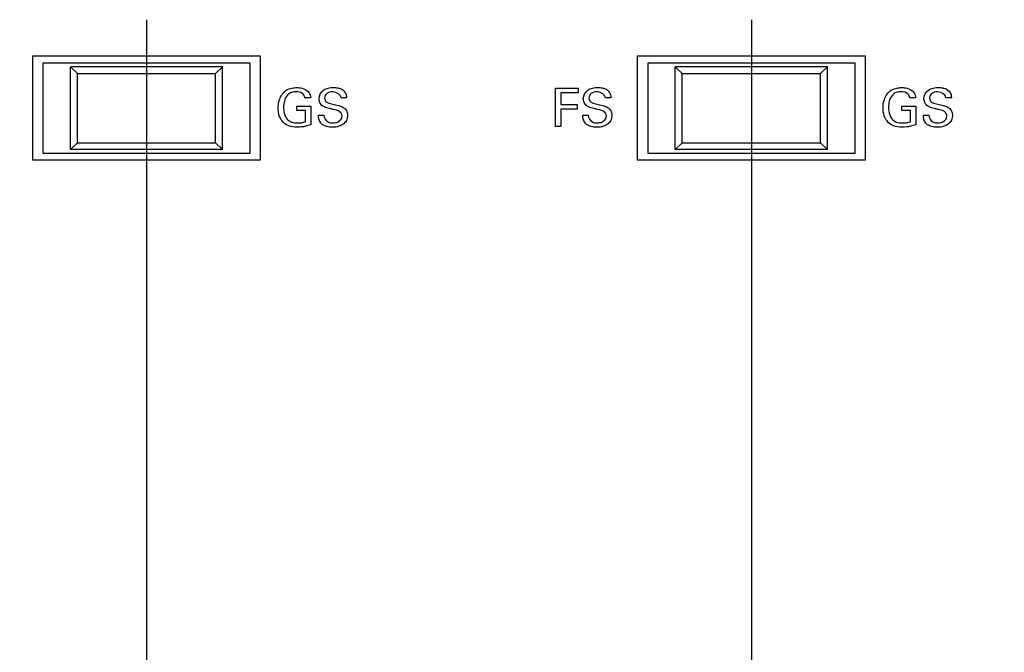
# Model space of a CAD drawing. Header units: inches. Extents: x 0 to 34, y 0 to 22.
# Tile 27 of 100: x 10.2 to 11.7, y 11.6 to 12.5. Entities that reach past the tile are written whole.
import ezdxf

# ---------------------------------------------------------------- set-up
doc = ezdxf.new("R2010")
doc.units = ezdxf.units.IN
doc.header["$LTSCALE"] = 1.87
doc.header["$MEASUREMENT"] = 0
doc.layers.get('0').update_dxf_attribs({"linetype": 'CONTINUOUS'})
doc.layers.add('DATUMCURVES', color=7, linetype='CONTINUOUS')
doc.layers.add('DIMENSIONS', color=7, linetype='CONTINUOUS')
doc.styles.get("Standard").update_dxf_attribs({"font": 'txt', "width": 0.8})
doc.dimstyles.new('DIMSTYLE_1', dxfattribs={"dimtxt": 0.125, "dimasz": 0.18, "dimexe": 0.18, "dimexo": 0.0625, "dimgap": 0.09, "dimtad": 0, "dimtih": 1, "dimtoh": 1, "dimdec": 3, "dimzin": 4, "dimdsep": 46, "dimtxsty": 'STANDARD', "dimblk": '_FILLED', "dimblk1": '_FILLED', "dimblk2": '_FILLED', "dimcen": 0.09, "dimadec": 0, "dimazin": 0, "dimtp": 0.001, "dimtm": 0.001, "dimtfac": 1, "dimtdec": 3, "dimtofl": 0, "dimtmove": 0, "dimatfit": 3, "dimldrblk": '_FILLED', "dimfxl": 1, "dimtolj": 1, "dimtzin": 4, "dimarcsym": 0})

# ---------------------------------------------------------------- blocks, each defined once
blk = doc.blocks.new('_FILLED')
at = {"color": 0, "linetype": 'BYBLOCK'}
blk.add_solid([(0, 0), (-1, 0.1736), (-1, -0.1736)], dxfattribs=at)
blk = doc.blocks.new('*D15')
at = {"layer": 'DIMENSIONS', "color": 2, "linetype": 'CONTINUOUS'}
for p, q in [((10.4291, 12.5223), (10.4291, 8.1327)), ((9.3241, 8.9468), (9.3241, 8.1327)), ((9.3241, 8.2577), (8.7827, 8.2577)), ((10.4291, 8.2577), (10.7891, 8.2577))]:
    blk.add_line(p, q, dxfattribs=at)
at = {"layer": 'DIMENSIONS', "color": 2, "linetype": 'CONTINUOUS', "xscale": 0.18, "yscale": 0.18, "zscale": 0.18}
blk.add_blockref('_FILLED', (9.3241, 8.2577), dxfattribs=at)
at = {"layer": 'DIMENSIONS', "color": 2, "linetype": 'CONTINUOUS', "xscale": 0.18, "yscale": 0.18, "zscale": 0.18, "rotation": 180}
blk.add_blockref('_FILLED', (10.4291, 8.2577), dxfattribs=at)
at = {"layer": 'DIMENSIONS', "color": 2, "linetype": 'CONTINUOUS', "width": 0.8}
for s, p in [('6X ', (7.0952, 8.1952)), ('1.105', (7.3952, 8.1952)), ('[', (8.0202, 8.1952)), ('28.07', (8.1202, 8.1952)), (']', (8.6202, 8.1952))]:
    blk.add_text(s, height=0.125, dxfattribs=at).set_placement(p)
blk = doc.blocks.new('*D16')
at = {"layer": 'DIMENSIONS', "color": 2, "linetype": 'CONTINUOUS'}
for p, q in [((10.4291, 12.5223), (10.4291, 7.826)), ((11.3041, 12.5223), (11.3041, 7.826)), ((10.4291, 7.951), (10.0299, 7.951)), ((11.3041, 7.951), (11.6641, 7.951))]:
    blk.add_line(p, q, dxfattribs=at)
at = {"layer": 'DIMENSIONS', "color": 2, "linetype": 'CONTINUOUS', "xscale": 0.18, "yscale": 0.18, "zscale": 0.18}
blk.add_blockref('_FILLED', (10.4291, 7.951), dxfattribs=at)
at = {"layer": 'DIMENSIONS', "color": 2, "linetype": 'CONTINUOUS', "xscale": 0.18, "yscale": 0.18, "zscale": 0.18, "rotation": 180}
blk.add_blockref('_FILLED', (11.3041, 7.951), dxfattribs=at)
at = {"layer": 'DIMENSIONS', "color": 2, "linetype": 'CONTINUOUS', "width": 0.8}
for s, p in [('[', (9.2674, 7.8885)), (']', (9.8674, 7.8885)), ('6X ', (8.4424, 7.8885)), ('.875', (8.7424, 7.8885)), ('22.23', (9.3674, 7.8885))]:
    blk.add_text(s, height=0.125, dxfattribs=at).set_placement(p)
blk = doc.blocks.new('*D17')
at = {"layer": 'DIMENSIONS', "color": 2, "linetype": 'CONTINUOUS'}
for p, q in [((11.3041, 12.5223), (11.3041, 7.5765)), ((12.1791, 12.5223), (12.1791, 7.5765)), ((11.3041, 7.7015), (10.9473, 7.7015)), ((12.1791, 7.7015), (12.5391, 7.7015))]:
    blk.add_line(p, q, dxfattribs=at)
at = {"layer": 'DIMENSIONS', "color": 2, "linetype": 'CONTINUOUS', "xscale": 0.18, "yscale": 0.18, "zscale": 0.18}
blk.add_blockref('_FILLED', (11.3041, 7.7015), dxfattribs=at)
at = {"layer": 'DIMENSIONS', "color": 2, "linetype": 'CONTINUOUS', "xscale": 0.18, "yscale": 0.18, "zscale": 0.18, "rotation": 180}
blk.add_blockref('_FILLED', (12.1791, 7.7015), dxfattribs=at)
at = {"layer": 'DIMENSIONS', "color": 2, "linetype": 'CONTINUOUS', "width": 0.8}
for s, p in [('4X ', (9.3598, 7.639)), ('.875', (9.6598, 7.639)), ('[', (10.1848, 7.639)), ('22.23', (10.2848, 7.639)), (']', (10.7848, 7.639))]:
    blk.add_text(s, height=0.125, dxfattribs=at).set_placement(p)

msp = doc.modelspace()

# ---------------------------------------------------------------- linework, layer by layer
at = {"color": 7, "linetype": 'CONTINUOUS'}
for p, q in [((10.2641, 12.4693), (10.2641, 12.3193)), ((10.5941, 12.4693), (10.2641, 12.4693)), ((10.5941, 12.3193), (10.5941, 12.4693)), ((11.1391, 12.4693), (11.1391, 12.3193)), ((11.4691, 12.4693), (11.1391, 12.4693)), ((11.4691, 12.3193), (11.4691, 12.4693)), ((10.2791, 12.4593), (10.2791, 12.3293)), ((10.5791, 12.4593), (10.2791, 12.4593)), ((10.3191, 12.4543), (10.3291, 12.4443)), ((10.3191, 12.3343), (10.3191, 12.4543)), ((10.5391, 12.4543), (10.3191, 12.4543)), ((10.5291, 12.4443), (10.5391, 12.4543)), ((10.5391, 12.3343), (10.5391, 12.4543)), ((10.5791, 12.3293), (10.5791, 12.4593)), ((11.1541, 12.4593), (11.1541, 12.3293)), ((11.4541, 12.4593), (11.1541, 12.4593)), ((11.1941, 12.4543), (11.2041, 12.4443)), ((11.1941, 12.3343), (11.1941, 12.4543)), ((11.4141, 12.4543), (11.1941, 12.4543)), ((11.4041, 12.4443), (11.4141, 12.4543)), ((11.4141, 12.3343), (11.4141, 12.4543)), ((11.4541, 12.3293), (11.4541, 12.4593)), ((10.3291, 12.3443), (10.3291, 12.4443)), ((10.3291, 12.4443), (10.5291, 12.4443)), ((10.5291, 12.3443), (10.5291, 12.4443)), ((11.2041, 12.3443), (11.2041, 12.4443)), ((11.2041, 12.4443), (11.4041, 12.4443)), ((11.4041, 12.3443), (11.4041, 12.4443)), ((10.3191, 12.3343), (10.3291, 12.3443)), ((10.5391, 12.3343), (10.3191, 12.3343)), ((10.3291, 12.3443), (10.5291, 12.3443)), ((10.5291, 12.3443), (10.5391, 12.3343)), ((11.1941, 12.3343), (11.2041, 12.3443)), ((11.4141, 12.3343), (11.1941, 12.3343)), ((11.2041, 12.3443), (11.4041, 12.3443)), ((11.4041, 12.3443), (11.4141, 12.3343)), ((10.2791, 12.3293), (10.5791, 12.3293)), ((11.1541, 12.3293), (11.4541, 12.3293)), ((10.2641, 12.3193), (10.5941, 12.3193)), ((11.1391, 12.3193), (11.4691, 12.3193))]:
    msp.add_line(p, q, dxfattribs=at)
at = {"layer": 'DATUMCURVES', "color": 40, "linetype": 'CONTINUOUS'}
for points, knots in [([(10.6195, 12.3946, 0.8645), (10.6195, 12.3987, 0.8645), (10.6209, 12.4084, 0.8645), (10.6285, 12.4199, 0.8645), (10.6391, 12.4236, 0.8645), (10.6456, 12.4241, 0.8645), (10.6505, 12.4239, 0.8645), (10.6563, 12.4229, 0.8645), (10.6624, 12.4196, 0.8645), (10.6661, 12.4139, 0.8645), (10.6665, 12.4107, 0.8645), (10.6666, 12.4094, 0.8645)], [0, 0, 0, 0, 0.170779, 0.400056, 0.528641, 0.621303, 0.671689, 0.730137, 0.866051, 0.945293, 1, 1, 1, 1]), ([(10.712, 12.383, 0.8645), (10.712, 12.3854, 0.8645), (10.7085, 12.391, 0.8645), (10.7006, 12.3919, 0.8645), (10.6943, 12.3936, 0.8645), (10.6892, 12.3949, 0.8645), (10.6838, 12.3969, 0.8645), (10.6795, 12.4018, 0.8645), (10.6777, 12.4108, 0.8645), (10.6828, 12.4201, 0.8645), (10.6921, 12.4236, 0.8645), (10.699, 12.4244, 0.8645), (10.7034, 12.424, 0.8645), (10.7053, 12.4237, 0.8645)], [0, 0, 0, 0, 0.089351, 0.210902, 0.281626, 0.334691, 0.408424, 0.494878, 0.567007, 0.741229, 0.832941, 0.929502, 1, 1, 1, 1]), ([(10.7053, 12.4237, 0.8645), (10.7059, 12.4236, 0.8645), (10.7095, 12.4227, 0.8645), (10.7149, 12.4201, 0.8645), (10.7182, 12.4142, 0.8645), (10.7184, 12.4108, 0.8645), (10.7185, 12.4094, 0.8645)], [0, 0, 0, 0, 0.08852, 0.52283, 0.795743, 1, 1, 1, 1]), ([(11.0208, 12.4231, 0.8645), (11.0225, 12.4231, 0.8645), (11.0334, 12.4231, 0.8645), (11.0444, 12.4231, 0.8645), (11.0536, 12.4231, 0.8645)], [0, 0, 0, 0, 0.15625, 1, 1, 1, 1]), ([(11.0208, 12.3679, 0.8645), (11.0208, 12.3708, 0.8645), (11.0208, 12.3892, 0.8645), (11.0208, 12.4076, 0.8645), (11.0208, 12.4231, 0.8645)], [0, 0, 0, 0, 0.15625, 1, 1, 1, 1]), ([(11.0944, 12.383, 0.8645), (11.0944, 12.3854, 0.8645), (11.0908, 12.391, 0.8645), (11.083, 12.3919, 0.8645), (11.0767, 12.3936, 0.8645), (11.0716, 12.3949, 0.8645), (11.0662, 12.3969, 0.8645), (11.0618, 12.4018, 0.8645), (11.06, 12.4108, 0.8645), (11.0652, 12.4201, 0.8645), (11.0744, 12.4236, 0.8645), (11.0813, 12.4244, 0.8645), (11.0858, 12.424, 0.8645), (11.0876, 12.4237, 0.8645)], [0, 0, 0, 0, 0.089358, 0.210974, 0.281661, 0.334731, 0.408507, 0.49491, 0.567036, 0.741237, 0.832922, 0.929461, 1, 1, 1, 1]), ([(11.0876, 12.4237, 0.8645), (11.0883, 12.4236, 0.8645), (11.0919, 12.4227, 0.8645), (11.0973, 12.4201, 0.8645), (11.1005, 12.4142, 0.8645), (11.1008, 12.4108, 0.8645), (11.1009, 12.4094, 0.8645)], [0, 0, 0, 0, 0.088567, 0.522947, 0.795786, 1, 1, 1, 1]), ([(11.4945, 12.3946, 0.8645), (11.4945, 12.3987, 0.8645), (11.4959, 12.4084, 0.8645), (11.5035, 12.4199, 0.8645), (11.5141, 12.4236, 0.8645), (11.5206, 12.4241, 0.8645), (11.5255, 12.4239, 0.8645), (11.5313, 12.4229, 0.8645), (11.5374, 12.4196, 0.8645), (11.5411, 12.4139, 0.8645), (11.5415, 12.4107, 0.8645), (11.5416, 12.4094, 0.8645)], [0, 0, 0, 0, 0.170779, 0.400056, 0.528641, 0.621303, 0.671689, 0.730137, 0.866051, 0.945293, 1, 1, 1, 1]), ([(11.587, 12.383, 0.8645), (11.587, 12.3854, 0.8645), (11.5835, 12.391, 0.8645), (11.5756, 12.3919, 0.8645), (11.5693, 12.3936, 0.8645), (11.5642, 12.3949, 0.8645), (11.5588, 12.3969, 0.8645), (11.5545, 12.4018, 0.8645), (11.5527, 12.4108, 0.8645), (11.5578, 12.4201, 0.8645), (11.5671, 12.4236, 0.8645), (11.574, 12.4244, 0.8645), (11.5784, 12.424, 0.8645), (11.5803, 12.4237, 0.8645)], [0, 0, 0, 0, 0.089351, 0.210902, 0.281626, 0.334691, 0.408424, 0.494878, 0.567007, 0.741229, 0.832941, 0.929502, 1, 1, 1, 1]), ([(11.5803, 12.4237, 0.8645), (11.5809, 12.4236, 0.8645), (11.5845, 12.4227, 0.8645), (11.5899, 12.4201, 0.8645), (11.5932, 12.4142, 0.8645), (11.5934, 12.4108, 0.8645), (11.5935, 12.4094, 0.8645)], [0, 0, 0, 0, 0.08852, 0.52283, 0.795743, 1, 1, 1, 1]), ([(10.6583, 12.4094, 0.8645), (10.6579, 12.4117, 0.8645), (10.6547, 12.417, 0.8645), (10.6464, 12.4184, 0.8645), (10.6388, 12.4175, 0.8645), (10.6319, 12.4129, 0.8645), (10.6282, 12.4049, 0.8645), (10.6272, 12.3961, 0.8645), (10.6277, 12.3907, 0.8645), (10.6282, 12.3882, 0.8645)], [0, 0, 0, 0, 0.128916, 0.289474, 0.416699, 0.531015, 0.710431, 0.867993, 1, 1, 1, 1]), ([(10.7106, 12.4094, 0.8645), (10.7103, 12.4141, 0.8645), (10.7004, 12.4192, 0.8645), (10.6899, 12.4168, 0.8645), (10.6866, 12.4112, 0.8645), (10.6868, 12.4086, 0.8645), (10.6868, 12.4084, 0.8645)], [0, 0, 0, 0, 0.458036, 0.755045, 0.988316, 1, 1, 1, 1]), ([(10.6868, 12.4084, 0.8645), (10.6869, 12.4066, 0.8645), (10.6892, 12.402, 0.8645), (10.6941, 12.4013, 0.8645), (10.6967, 12.4006, 0.8645)], [0, 0, 0, 0, 0.406351, 1, 1, 1, 1]), ([(11.0536, 12.4166, 0.8645), (11.0523, 12.4166, 0.8645), (11.044, 12.4166, 0.8645), (11.0356, 12.4166, 0.8645), (11.0286, 12.4166, 0.8645)], [0, 0, 0, 0, 0.15625, 1, 1, 1, 1]), ([(11.0286, 12.4166, 0.8645), (11.0286, 12.4157, 0.8645), (11.0286, 12.41, 0.8645), (11.0286, 12.4043, 0.8645), (11.0286, 12.3994, 0.8645)], [0, 0, 0, 0, 0.15625, 1, 1, 1, 1]), ([(11.093, 12.4094, 0.8645), (11.0927, 12.4141, 0.8645), (11.0827, 12.4192, 0.8645), (11.0723, 12.4168, 0.8645), (11.069, 12.4112, 0.8645), (11.0691, 12.4086, 0.8645), (11.0691, 12.4084, 0.8645)], [0, 0, 0, 0, 0.458036, 0.755101, 0.988316, 1, 1, 1, 1]), ([(11.0691, 12.4084, 0.8645), (11.0693, 12.4066, 0.8645), (11.0716, 12.402, 0.8645), (11.0765, 12.4013, 0.8645), (11.0791, 12.4006, 0.8645)], [0, 0, 0, 0, 0.406343, 1, 1, 1, 1]), ([(11.5333, 12.4094, 0.8645), (11.5329, 12.4117, 0.8645), (11.5297, 12.417, 0.8645), (11.5214, 12.4184, 0.8645), (11.5138, 12.4175, 0.8645), (11.5069, 12.4129, 0.8645), (11.5032, 12.4049, 0.8645), (11.5022, 12.3961, 0.8645), (11.5027, 12.3907, 0.8645), (11.5032, 12.3882, 0.8645)], [0, 0, 0, 0, 0.128916, 0.289474, 0.416699, 0.531015, 0.710431, 0.867993, 1, 1, 1, 1]), ([(11.5856, 12.4094, 0.8645), (11.5853, 12.4141, 0.8645), (11.5754, 12.4192, 0.8645), (11.5649, 12.4168, 0.8645), (11.5616, 12.4112, 0.8645), (11.5618, 12.4086, 0.8645), (11.5618, 12.4084, 0.8645)], [0, 0, 0, 0, 0.458036, 0.755045, 0.988316, 1, 1, 1, 1]), ([(11.5618, 12.4084, 0.8645), (11.5619, 12.4066, 0.8645), (11.5642, 12.402, 0.8645), (11.5691, 12.4013, 0.8645), (11.5717, 12.4006, 0.8645)], [0, 0, 0, 0, 0.406351, 1, 1, 1, 1]), ([(10.6668, 12.3701, 0.8645), (10.6644, 12.3693, 0.8645), (10.6579, 12.3674, 0.8645), (10.6471, 12.3663, 0.8645), (10.6356, 12.3675, 0.8645), (10.6261, 12.3735, 0.8645), (10.6205, 12.3831, 0.8645), (10.6195, 12.3908, 0.8645), (10.6195, 12.3946, 0.8645)], [0, 0, 0, 0, 0.120758, 0.310242, 0.504411, 0.645823, 0.821226, 1, 1, 1, 1]), ([(10.6466, 12.3973, 0.8645), (10.6476, 12.3973, 0.8645), (10.6544, 12.3973, 0.8645), (10.6611, 12.3973, 0.8645), (10.6668, 12.3973, 0.8645)], [0, 0, 0, 0, 0.15625, 1, 1, 1, 1]), ([(10.6668, 12.3973, 0.8645), (10.6668, 12.3959, 0.8645), (10.6668, 12.3868, 0.8645), (10.6668, 12.3777, 0.8645), (10.6668, 12.3701, 0.8645)], [0, 0, 0, 0, 0.15625, 1, 1, 1, 1]), ([(10.7145, 12.3948, 0.8645), (10.7166, 12.3935, 0.8645), (10.7194, 12.3898, 0.8645), (10.7201, 12.3844, 0.8645), (10.7198, 12.3803, 0.8645), (10.7183, 12.3759, 0.8645), (10.7145, 12.371, 0.8645), (10.7071, 12.3673, 0.8645), (10.6985, 12.3663, 0.8645), (10.6905, 12.3671, 0.8645), (10.6858, 12.3691, 0.8645), (10.6841, 12.3702, 0.8645)], [0, 0, 0, 0, 0.128977, 0.21752, 0.27862, 0.337474, 0.455176, 0.587543, 0.74957, 0.896371, 1, 1, 1, 1]), ([(10.6967, 12.4006, 0.8645), (10.6993, 12.4, 0.8645), (10.7053, 12.3984, 0.8645), (10.7115, 12.3968, 0.8645), (10.7145, 12.3948, 0.8645)], [0, 0, 0, 0, 0.43361, 1, 1, 1, 1]), ([(11.0286, 12.3994, 0.8645), (11.0298, 12.3994, 0.8645), (11.0377, 12.3994, 0.8645), (11.0455, 12.3994, 0.8645), (11.0522, 12.3994, 0.8645)], [0, 0, 0, 0, 0.15625, 1, 1, 1, 1]), ([(11.0522, 12.393, 0.8645), (11.0509, 12.393, 0.8645), (11.0431, 12.393, 0.8645), (11.0352, 12.393, 0.8645), (11.0286, 12.393, 0.8645)], [0, 0, 0, 0, 0.15625, 1, 1, 1, 1]), ([(11.0286, 12.393, 0.8645), (11.0286, 12.3917, 0.8645), (11.0286, 12.3833, 0.8645), (11.0286, 12.375, 0.8645), (11.0286, 12.3679, 0.8645)], [0, 0, 0, 0, 0.15625, 1, 1, 1, 1]), ([(11.0968, 12.3948, 0.8645), (11.0989, 12.3935, 0.8645), (11.1018, 12.3898, 0.8645), (11.1025, 12.3844, 0.8645), (11.1021, 12.3803, 0.8645), (11.1007, 12.3759, 0.8645), (11.0969, 12.371, 0.8645), (11.091, 12.3681, 0.8645), (11.0854, 12.3668, 0.8645), (11.0794, 12.3665, 0.8645), (11.0729, 12.3671, 0.8645), (11.0682, 12.3691, 0.8645), (11.0665, 12.3702, 0.8645)], [0, 0, 0, 0, 0.128957, 0.217454, 0.278528, 0.337354, 0.454988, 0.587289, 0.664009, 0.74975, 0.896434, 1, 1, 1, 1]), ([(11.0791, 12.4006, 0.8645), (11.0817, 12.4, 0.8645), (11.0877, 12.3984, 0.8645), (11.0939, 12.3968, 0.8645), (11.0968, 12.3948, 0.8645)], [0, 0, 0, 0, 0.433585, 1, 1, 1, 1]), ([(11.5418, 12.3701, 0.8645), (11.5394, 12.3693, 0.8645), (11.5329, 12.3674, 0.8645), (11.5221, 12.3663, 0.8645), (11.5106, 12.3675, 0.8645), (11.5011, 12.3735, 0.8645), (11.4955, 12.3831, 0.8645), (11.4945, 12.3908, 0.8645), (11.4945, 12.3946, 0.8645)], [0, 0, 0, 0, 0.120758, 0.310242, 0.504411, 0.645823, 0.821226, 1, 1, 1, 1]), ([(11.5216, 12.3973, 0.8645), (11.5226, 12.3973, 0.8645), (11.5294, 12.3973, 0.8645), (11.5361, 12.3973, 0.8645), (11.5418, 12.3973, 0.8645)], [0, 0, 0, 0, 0.15625, 1, 1, 1, 1]), ([(11.5418, 12.3973, 0.8645), (11.5418, 12.3959, 0.8645), (11.5418, 12.3868, 0.8645), (11.5418, 12.3777, 0.8645), (11.5418, 12.3701, 0.8645)], [0, 0, 0, 0, 0.15625, 1, 1, 1, 1]), ([(11.5895, 12.3948, 0.8645), (11.5916, 12.3935, 0.8645), (11.5944, 12.3898, 0.8645), (11.5951, 12.3844, 0.8645), (11.5948, 12.3803, 0.8645), (11.5933, 12.3759, 0.8645), (11.5895, 12.371, 0.8645), (11.5821, 12.3673, 0.8645), (11.5735, 12.3663, 0.8645), (11.5655, 12.3671, 0.8645), (11.5608, 12.3691, 0.8645), (11.5591, 12.3702, 0.8645)], [0, 0, 0, 0, 0.128977, 0.21752, 0.27862, 0.337474, 0.455176, 0.587543, 0.74957, 0.896371, 1, 1, 1, 1]), ([(11.5717, 12.4006, 0.8645), (11.5743, 12.4, 0.8645), (11.5803, 12.3984, 0.8645), (11.5865, 12.3968, 0.8645), (11.5895, 12.3948, 0.8645)], [0, 0, 0, 0, 0.43361, 1, 1, 1, 1]), ([(10.6282, 12.3882, 0.8645), (10.6283, 12.3878, 0.8645), (10.6291, 12.3842, 0.8645), (10.6314, 12.3781, 0.8645), (10.6391, 12.3734, 0.8645), (10.6485, 12.3724, 0.8645), (10.6553, 12.3734, 0.8645), (10.6592, 12.3746, 0.8645)], [0, 0, 0, 0, 0.0318, 0.278361, 0.480278, 0.688936, 1, 1, 1, 1]), ([(10.6592, 12.3746, 0.8645), (10.6592, 12.3754, 0.8645), (10.6592, 12.3809, 0.8645), (10.6592, 12.3863, 0.8645), (10.6592, 12.3909, 0.8645)], [0, 0, 0, 0, 0.15625, 1, 1, 1, 1]), ([(10.6841, 12.3702, 0.8645), (10.683, 12.371, 0.8645), (10.6802, 12.3734, 0.8645), (10.6781, 12.3784, 0.8645), (10.6779, 12.3824, 0.8645), (10.6779, 12.3841, 0.8645)], [0, 0, 0, 0, 0.254866, 0.678381, 1, 1, 1, 1]), ([(10.6858, 12.3841, 0.8645), (10.686, 12.3803, 0.8645), (10.6899, 12.3732, 0.8645), (10.6966, 12.3731, 0.8645), (10.6991, 12.3731, 0.8645)], [0, 0, 0, 0, 0.603211, 1, 1, 1, 1]), ([(10.6991, 12.3731, 0.8645), (10.7014, 12.3731, 0.8645), (10.7075, 12.3735, 0.8645), (10.712, 12.3795, 0.8645), (10.712, 12.383, 0.8645)], [0, 0, 0, 0, 0.395713, 1, 1, 1, 1]), ([(11.0665, 12.3702, 0.8645), (11.0653, 12.371, 0.8645), (11.0626, 12.3734, 0.8645), (11.0605, 12.3784, 0.8645), (11.0603, 12.3824, 0.8645), (11.0603, 12.3841, 0.8645)], [0, 0, 0, 0, 0.254821, 0.678393, 1, 1, 1, 1]), ([(11.0682, 12.3841, 0.8645), (11.0684, 12.3803, 0.8645), (11.0722, 12.3732, 0.8645), (11.079, 12.3731, 0.8645), (11.0815, 12.3731, 0.8645)], [0, 0, 0, 0, 0.603267, 1, 1, 1, 1]), ([(11.0815, 12.3731, 0.8645), (11.0838, 12.3731, 0.8645), (11.0898, 12.3735, 0.8645), (11.0944, 12.3795, 0.8645), (11.0944, 12.383, 0.8645)], [0, 0, 0, 0, 0.395812, 1, 1, 1, 1]), ([(11.5032, 12.3882, 0.8645), (11.5033, 12.3878, 0.8645), (11.5041, 12.3842, 0.8645), (11.5064, 12.3781, 0.8645), (11.5141, 12.3734, 0.8645), (11.5235, 12.3724, 0.8645), (11.5303, 12.3734, 0.8645), (11.5342, 12.3746, 0.8645)], [0, 0, 0, 0, 0.0318, 0.278361, 0.480278, 0.688936, 1, 1, 1, 1]), ([(11.5342, 12.3746, 0.8645), (11.5342, 12.3754, 0.8645), (11.5342, 12.3809, 0.8645), (11.5342, 12.3863, 0.8645), (11.5342, 12.3909, 0.8645)], [0, 0, 0, 0, 0.15625, 1, 1, 1, 1]), ([(11.5591, 12.3702, 0.8645), (11.558, 12.371, 0.8645), (11.5552, 12.3734, 0.8645), (11.5531, 12.3784, 0.8645), (11.5529, 12.3824, 0.8645), (11.5529, 12.3841, 0.8645)], [0, 0, 0, 0, 0.254866, 0.678381, 1, 1, 1, 1]), ([(11.5608, 12.3841, 0.8645), (11.561, 12.3803, 0.8645), (11.5649, 12.3732, 0.8645), (11.5716, 12.3731, 0.8645), (11.5741, 12.3731, 0.8645)], [0, 0, 0, 0, 0.603211, 1, 1, 1, 1]), ([(11.5741, 12.3731, 0.8645), (11.5764, 12.3731, 0.8645), (11.5825, 12.3735, 0.8645), (11.587, 12.3795, 0.8645), (11.587, 12.383, 0.8645)], [0, 0, 0, 0, 0.395713, 1, 1, 1, 1])]:
    msp.add_open_spline(points, degree=3, knots=knots, dxfattribs=at)
for points in [[(11.0536, 12.4231, 0.8645), (11.0536, 12.4209, 0.8645), (11.0536, 12.4188, 0.8645), (11.0536, 12.4166, 0.8645)], [(10.6666, 12.4094, 0.8645), (10.6638, 12.4094, 0.8645), (10.661, 12.4094, 0.8645), (10.6583, 12.4094, 0.8645)], [(10.7185, 12.4094, 0.8645), (10.7159, 12.4094, 0.8645), (10.7132, 12.4094, 0.8645), (10.7106, 12.4094, 0.8645)], [(11.1009, 12.4094, 0.8645), (11.0983, 12.4094, 0.8645), (11.0956, 12.4094, 0.8645), (11.093, 12.4094, 0.8645)], [(11.5416, 12.4094, 0.8645), (11.5388, 12.4094, 0.8645), (11.536, 12.4094, 0.8645), (11.5333, 12.4094, 0.8645)], [(11.5935, 12.4094, 0.8645), (11.5909, 12.4094, 0.8645), (11.5882, 12.4094, 0.8645), (11.5856, 12.4094, 0.8645)], [(10.6466, 12.3909, 0.8645), (10.6466, 12.3931, 0.8645), (10.6466, 12.3952, 0.8645), (10.6466, 12.3973, 0.8645)], [(11.0522, 12.3994, 0.8645), (11.0522, 12.3973, 0.8645), (11.0522, 12.3951, 0.8645), (11.0522, 12.393, 0.8645)], [(11.5216, 12.3909, 0.8645), (11.5216, 12.3931, 0.8645), (11.5216, 12.3952, 0.8645), (11.5216, 12.3973, 0.8645)], [(10.6592, 12.3909, 0.8645), (10.655, 12.3909, 0.8645), (10.6508, 12.3909, 0.8645), (10.6466, 12.3909, 0.8645)], [(10.6779, 12.3841, 0.8645), (10.6805, 12.3841, 0.8645), (10.6832, 12.3841, 0.8645), (10.6858, 12.3841, 0.8645)], [(11.0603, 12.3841, 0.8645), (11.0629, 12.3841, 0.8645), (11.0656, 12.3841, 0.8645), (11.0682, 12.3841, 0.8645)], [(11.5342, 12.3909, 0.8645), (11.53, 12.3909, 0.8645), (11.5258, 12.3909, 0.8645), (11.5216, 12.3909, 0.8645)], [(11.5529, 12.3841, 0.8645), (11.5555, 12.3841, 0.8645), (11.5582, 12.3841, 0.8645), (11.5608, 12.3841, 0.8645)], [(11.0286, 12.3679, 0.8645), (11.026, 12.3679, 0.8645), (11.0234, 12.3679, 0.8645), (11.0208, 12.3679, 0.8645)]]:
    msp.add_open_spline(points, degree=3, dxfattribs=at)

# ---------------------------------------------------------------- dimensions: what is measured, and where the dimension line sits
at = {"layer": 'DIMENSIONS', "color": 2, "linetype": 'CONTINUOUS'}
for base, p1, p2, text, picture, middle in [((9.3241, 8.2577), (10.4291, 12.5223), (9.3241, 8.9468), '6X <>', '*D15', (7.9077, 8.2577)), ((10.4291, 7.951), (11.3041, 12.5223), (10.4291, 12.5223), '6X <>', '*D16', (9.2049, 7.951)), ((11.3041, 7.7015), (12.1791, 12.5223), (11.3041, 12.5223), '4X <>', '*D17', (10.1223, 7.7015))]:
    dim = msp.add_linear_dim(base=base, p1=p1, p2=p2, angle=180, text=text, dimstyle='DIMSTYLE_1', dxfattribs=at)
    dim.commit()
    dim.dimension.update_dxf_attribs({"geometry": picture, "text_midpoint": middle, "dimtype": 160})

doc.saveas('drawing.dxf')
